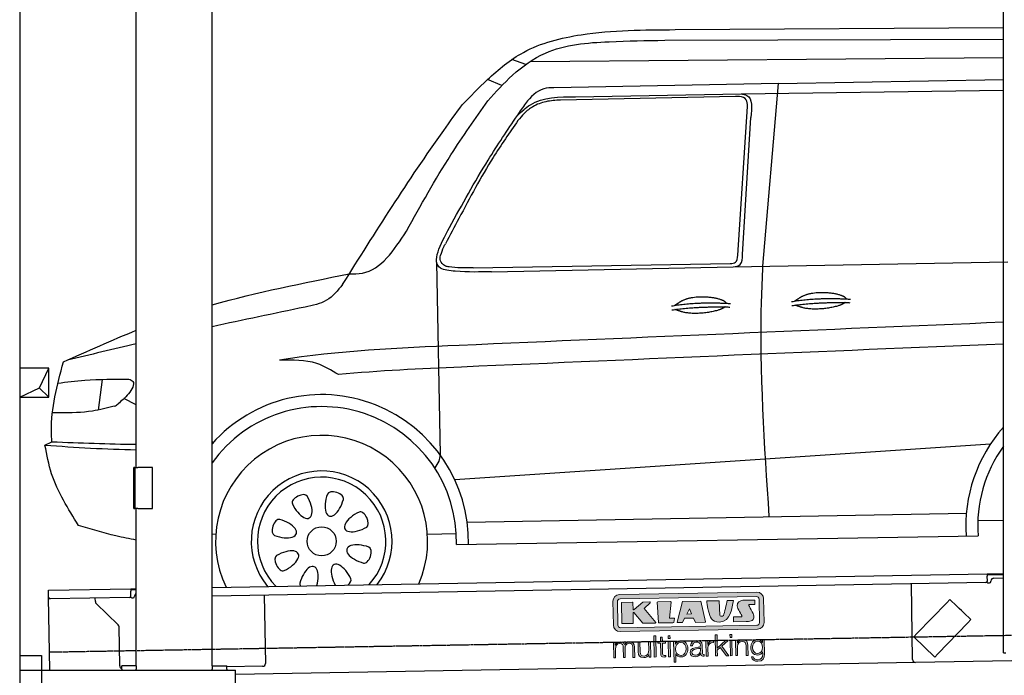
# Model space of a CAD drawing. Header units: millimetres. Extents: x 1073 to 6773, y 5641 to 11966.
# Tile 2 of 4: x 1073 to 4451, y 7995 to 10246. Entities that reach past the tile are written whole.
import ezdxf

# ---------------------------------------------------------------- set-up
doc = ezdxf.new("R2010")
doc.units = ezdxf.units.MM
doc.linetypes.add('GEN3', pattern=[6.25, 5, -1.25])
doc.layers.get('0').update_dxf_attribs({"lineweight": 25})
doc.layers.add('3', color=6, linetype='GEN3', lineweight=25)
doc.layers.add('breakthrough', color=1, linetype='Continuous', lineweight=25)
doc.layers.add('Car', color=10, linetype='Continuous')
doc.layers.add('Logo', color=7, linetype='Continuous')

# ---------------------------------------------------------------- blocks, each defined once
blk = doc.blocks.new('KLAUS')
at = {"layer": 'Logo', "true_color": 0x7b7b7a}
h = blk.add_hatch(color=8, dxfattribs=at)
h.dxf.hatch_style = 2
edge = h.paths.add_edge_path()
edge.add_spline(control_points=[(3.6, 29.09), (2.88, 29.09), (2.3, 28.51), (2.3, 27.8), (2.3, 27.8), (2.3, 16.11), (2.3, 16.11), (2.3, 15.39), (2.88, 14.81), (3.6, 14.81), (3.6, 14.81), (71.16, 14.81), (71.16, 14.81), (71.88, 14.81), (72.46, 15.39), (72.46, 16.11), (72.46, 16.11), (72.46, 27.8), (72.46, 27.8), (72.46, 28.51), (71.88, 29.09), (71.16, 29.09), (71.16, 29.09), (3.6, 29.09), (3.6, 29.09), (3.6, 29.09), (3.6, 29.09), (3.6, 29.09)], knot_values=[0, 0, 0, 0, 1, 1, 1, 2, 2, 2, 3, 3, 3, 4, 4, 4, 5, 5, 5, 6, 6, 6, 7, 7, 7, 8, 8, 8, 9, 9, 9, 9], degree=3, periodic=0)
edge = h.paths.add_edge_path()
edge.add_spline(control_points=[(3.35, 31.23), (3.35, 31.23), (71.47, 31.23), (71.47, 31.23), (73.26, 31.23), (74.71, 29.77), (74.71, 27.99), (74.71, 27.99), (74.71, 16.17), (74.71, 16.17), (74.71, 14.38), (73.26, 12.93), (71.47, 12.93), (71.47, 12.93), (3.35, 12.93), (3.35, 12.93), (1.56, 12.93), (0.11, 14.38), (0.11, 16.17), (0.11, 16.17), (0.11, 27.99), (0.11, 27.99), (0.11, 29.77), (1.56, 31.23), (3.35, 31.23), (3.35, 31.23), (3.35, 31.23), (3.35, 31.23)], knot_values=[0, 0, 0, 0, 1, 1, 1, 2, 2, 2, 3, 3, 3, 4, 4, 4, 5, 5, 5, 6, 6, 6, 7, 7, 7, 8, 8, 8, 9, 9, 9, 9], degree=3, periodic=0)
h = blk.add_hatch(color=8, dxfattribs=at)
h.dxf.hatch_style = 2
edge = h.paths.add_edge_path()
edge.add_spline(control_points=[(4.5, 27.33), (4.5, 27.33), (9.7, 27.33), (9.7, 27.33), (9.84, 27.33), (9.96, 27.22), (9.96, 27.08), (9.96, 27.08), (9.96, 23.69), (9.96, 23.69), (9.96, 23.69), (9.94, 23.64), (10.04, 23.59), (10.14, 23.53), (10.2, 23.57), (10.2, 23.57), (10.2, 23.57), (10.51, 23.75), (10.51, 23.75), (10.51, 23.75), (14.94, 27.33), (14.94, 27.33), (14.94, 27.33), (18.41, 27.33), (18.41, 27.33), (18.41, 27.33), (18.49, 27.33), (18.56, 27.2), (18.65, 27.04), (18.53, 26.91), (18.53, 26.91), (18.53, 26.91), (15.49, 24.11), (15.49, 24.11), (15.49, 24.11), (21.14, 17.06), (21.14, 17.06), (21.14, 17.06), (21.13, 16.91), (21.13, 16.91), (21.08, 16.84), (20.99, 16.82), (20.99, 16.82), (20.99, 16.82), (14.7, 16.82), (14.7, 16.82), (14.7, 16.82), (10.26, 22.17), (10.26, 22.17), (10.26, 22.17), (10.19, 22.24), (10.08, 22.21), (9.97, 22.18), (9.96, 22.11), (9.96, 22.11), (9.96, 22.11), (9.96, 17.08), (9.96, 17.08), (9.96, 16.94), (9.84, 16.82), (9.7, 16.82), (9.7, 16.82), (4.5, 16.82), (4.5, 16.82), (4.36, 16.82), (4.25, 16.94), (4.25, 17.08), (4.25, 17.08), (4.25, 27.08), (4.25, 27.08), (4.25, 27.22), (4.36, 27.33), (4.5, 27.33), (4.5, 27.33), (4.5, 27.33), (4.5, 27.33)], knot_values=[0, 0, 0, 0, 1, 1, 1, 2, 2, 2, 3, 3, 3, 4, 4, 4, 5, 5, 5, 6, 6, 6, 7, 7, 7, 8, 8, 8, 9, 9, 9, 10, 10, 10, 11, 11, 11, 12, 12, 12, 13, 13, 13, 14, 14, 14, 15, 15, 15, 16, 16, 16, 17, 17, 17, 18, 18, 18, 19, 19, 19, 20, 20, 20, 21, 21, 21, 22, 22, 22, 23, 23, 23, 24, 24, 24, 25, 25, 25, 25], degree=3, periodic=0)
h = blk.add_hatch(color=8, dxfattribs=at)
h.dxf.hatch_style = 2
h.paths.add_polyline_path([(22.42, 17.06), (21.97, 27.15), (22.24, 27.33), (28.55, 27.33), (28.86, 26.97), (28.01, 19.08), (30.26, 19.07), (30.44, 18.95), (30.08, 16.95), (29.49, 16.82), (22.6, 16.82)])
h = blk.add_hatch(color=8, dxfattribs=at)
h.paths.add_polyline_path([(36.52, 21.01), (38.93, 21.01), (37.87, 23.57)])
h.paths.add_polyline_path([(34.52, 27.33), (43.65, 27.33), (45.76, 16.94), (45.57, 16.82), (40.83, 16.82), (39.89, 18.95), (35.42, 18.95), (34.27, 16.82), (31.78, 16.82), (31.66, 17)])
h = blk.add_hatch(color=8, dxfattribs=at)
h.dxf.hatch_style = 2
edge = h.paths.add_edge_path()
edge.add_spline(control_points=[(52.69, 27.32), (52.69, 27.32), (52.88, 20.14), (52.88, 20.14), (53.01, 19.89), (53.2, 19.77), (53.43, 19.71), (53.91, 19.59), (54.43, 19.57), (54.64, 20.03), (55.23, 21.34), (56.27, 25.45), (56.6, 27.33), (56.6, 27.33), (59.77, 27.33), (59.77, 27.33), (58.77, 23.9), (58.56, 16.82), (52.63, 16.76), (48.72, 16.72), (48.01, 19.35), (47.27, 22.24), (46.89, 23.68), (46.54, 27.33), (46.54, 27.33), (46.54, 27.33), (52.69, 27.32), (52.69, 27.32), (52.69, 27.32), (52.69, 27.32), (52.69, 27.32)], knot_values=[0, 0, 0, 0, 1, 1, 1, 2, 2, 2, 3, 3, 3, 4, 4, 4, 5, 5, 5, 6, 6, 6, 7, 7, 7, 8, 8, 8, 9, 9, 9, 10, 10, 10, 10], degree=3, periodic=0)
h = blk.add_hatch(color=8, dxfattribs=at)
h.dxf.hatch_style = 2
edge = h.paths.add_edge_path()
edge.add_spline(control_points=[(64.46, 27.33), (64.46, 27.33), (70.31, 27.33), (70.31, 27.33), (70.31, 26.52), (70.31, 26.02), (70.31, 25.12), (70.31, 25.12), (67.3, 25.12), (67.3, 25.12), (67.24, 25.04), (67.25, 25.11), (67.25, 24.91), (67.25, 24.88), (69.73, 20.38), (69.73, 19.57), (69.73, 16.4), (67.22, 16.81), (65.9, 16.82), (65.9, 16.82), (59.59, 16.82), (59.59, 16.82), (59.59, 17.76), (59.59, 18.23), (59.59, 19.14), (59.59, 19.14), (63.75, 19.14), (63.75, 19.14), (63.82, 19.22), (63.81, 19.11), (63.81, 19.31), (63.81, 20.32), (61.58, 23.06), (61.58, 24.63), (61.58, 26.33), (62.83, 27.34), (64.46, 27.33), (64.46, 27.33), (64.46, 27.33), (64.46, 27.33)], knot_values=[0, 0, 0, 0, 1, 1, 1, 2, 2, 2, 3, 3, 3, 4, 4, 4, 5, 5, 5, 6, 6, 6, 7, 7, 7, 8, 8, 8, 9, 9, 9, 10, 10, 10, 11, 11, 11, 12, 12, 12, 13, 13, 13, 13], degree=3, periodic=0)
at = {"layer": 'Logo', "true_color": 0xef7c00}
h = blk.add_hatch(color=30, dxfattribs=at)
h.dxf.hatch_style = 2
h.paths.add_polyline_path([(20.07, 0), (20.99, 0), (20.99, 10.45), (20.07, 10.45)])
h = blk.add_hatch(color=30, dxfattribs=at)
h.dxf.hatch_style = 2
edge = h.paths.add_edge_path()
edge.add_spline(control_points=[(24.22, 9.82), (24.22, 9.82), (23.3, 9.82), (23.3, 9.82), (23.3, 9.82), (23.3, 7.55), (23.3, 7.55), (23.3, 7.55), (21.98, 7.55), (21.98, 7.55), (21.98, 7.55), (21.98, 6.78), (21.98, 6.78), (21.98, 6.78), (23.3, 6.78), (23.3, 6.78), (23.3, 6.78), (23.3, 1.61), (23.3, 1.61), (23.28, 0.32), (23.71, -0.09), (24.94, -0.09), (25.22, -0.09), (25.48, -0.06), (25.76, -0.06), (25.76, -0.06), (25.76, 0.73), (25.76, 0.73), (25.5, 0.7), (25.23, 0.69), (24.97, 0.69), (24.31, 0.73), (24.22, 1.08), (24.22, 1.68), (24.22, 1.68), (24.22, 6.78), (24.22, 6.78), (24.22, 6.78), (25.76, 6.78), (25.76, 6.78), (25.76, 6.78), (25.76, 7.55), (25.76, 7.55), (25.76, 7.55), (24.22, 7.55), (24.22, 7.55), (24.22, 7.55), (24.22, 9.82), (24.22, 9.82), (24.22, 9.82), (24.22, 9.82), (24.22, 9.82)], knot_values=[0, 0, 0, 0, 1, 1, 1, 2, 2, 2, 3, 3, 3, 4, 4, 4, 5, 5, 5, 6, 6, 6, 7, 7, 7, 8, 8, 8, 9, 9, 9, 10, 10, 10, 11, 11, 11, 12, 12, 12, 13, 13, 13, 14, 14, 14, 15, 15, 15, 16, 16, 16, 17, 17, 17, 17], degree=3, periodic=0)
h = blk.add_hatch(color=30, dxfattribs=at)
h.paths.add_polyline_path([(27.1, 0), (28.03, 0), (28.03, 7.55), (27.1, 7.55)])
h.paths.add_polyline_path([(27.1, 8.98), (28.03, 8.98), (28.03, 10.45), (27.1, 10.45)])
h = blk.add_hatch(color=30, dxfattribs=at)
h.dxf.hatch_style = 2
h.paths.add_polyline_path([(50.4, 0), (51.32, 0), (51.32, 2.87), (52.82, 4.11), (55.8, 0), (56.96, 0), (53.52, 4.76), (56.74, 7.55), (55.51, 7.55), (51.32, 3.89), (51.32, 10.45), (50.4, 10.45)])
h = blk.add_hatch(color=30, dxfattribs=at)
h.paths.add_polyline_path([(57.74, 0), (58.66, 0), (58.66, 7.55), (57.74, 7.55)])
h.paths.add_polyline_path([(57.74, 8.98), (58.66, 8.98), (58.66, 10.45), (57.74, 10.45)])
h = blk.add_hatch(color=30, dxfattribs=at)
h.dxf.hatch_style = 2
edge = h.paths.add_edge_path()
edge.add_spline(control_points=[(0, 0), (0, 0), (0.92, 0), (0.92, 0), (0.92, 0), (0.92, 4.22), (0.92, 4.22), (0.94, 5.8), (1.58, 7), (3.18, 7), (4.35, 7), (4.77, 6.15), (4.76, 5.12), (4.76, 5.12), (4.76, 0), (4.76, 0), (4.76, 0), (5.68, 0), (5.68, 0), (5.68, 0), (5.68, 4.27), (5.68, 4.27), (5.68, 5.68), (6.14, 7), (7.73, 7), (9.05, 7), (9.52, 6.32), (9.52, 5.08), (9.52, 5.08), (9.52, 0), (9.52, 0), (9.52, 0), (10.44, 0), (10.44, 0), (10.44, 0), (10.44, 5.12), (10.44, 5.12), (10.44, 6.91), (9.59, 7.77), (7.94, 7.77), (6.94, 7.77), (5.99, 7.29), (5.54, 6.3), (5.26, 7.29), (4.36, 7.77), (3.37, 7.77), (2.17, 7.77), (1.38, 7.19), (0.89, 6.28), (0.89, 6.28), (0.85, 6.28), (0.85, 6.28), (0.85, 6.28), (0.85, 7.55), (0.85, 7.55), (0.85, 7.55), (0, 7.55), (0, 7.55), (0, 7.55), (0, 0), (0, 0), (0, 0), (0, 0), (0, 0)], knot_values=[0, 0, 0, 0, 1, 1, 1, 2, 2, 2, 3, 3, 3, 4, 4, 4, 5, 5, 5, 6, 6, 6, 7, 7, 7, 8, 8, 8, 9, 9, 9, 10, 10, 10, 11, 11, 11, 12, 12, 12, 13, 13, 13, 14, 14, 14, 15, 15, 15, 16, 16, 16, 17, 17, 17, 18, 18, 18, 19, 19, 19, 20, 20, 20, 21, 21, 21, 21], degree=3, periodic=0)
h = blk.add_hatch(color=30, dxfattribs=at)
h.dxf.hatch_style = 2
edge = h.paths.add_edge_path()
edge.add_spline(control_points=[(18.31, 7.55), (18.31, 7.55), (17.39, 7.55), (17.39, 7.55), (17.39, 7.55), (17.39, 3.59), (17.39, 3.59), (17.39, 2.05), (16.7, 0.56), (15.12, 0.56), (13.66, 0.56), (13.15, 1.27), (13.1, 2.64), (13.1, 2.64), (13.1, 7.55), (13.1, 7.55), (13.1, 7.55), (12.18, 7.55), (12.18, 7.55), (12.18, 7.55), (12.18, 2.65), (12.18, 2.65), (12.18, 0.89), (12.93, -0.22), (14.83, -0.22), (15.96, -0.22), (16.95, 0.35), (17.44, 1.36), (17.44, 1.36), (17.47, 1.36), (17.47, 1.36), (17.47, 1.36), (17.47, 0), (17.47, 0), (17.47, 0), (18.31, 0), (18.31, 0), (18.31, 0), (18.31, 7.55), (18.31, 7.55), (18.31, 7.55), (18.31, 7.55), (18.31, 7.55)], knot_values=[0, 0, 0, 0, 1, 1, 1, 2, 2, 2, 3, 3, 3, 4, 4, 4, 5, 5, 5, 6, 6, 6, 7, 7, 7, 8, 8, 8, 9, 9, 9, 10, 10, 10, 11, 11, 11, 12, 12, 12, 13, 13, 13, 14, 14, 14, 14], degree=3, periodic=0)
h = blk.add_hatch(color=30, dxfattribs=at)
edge = h.paths.add_edge_path()
edge.add_spline(control_points=[(35.84, 3.78), (35.84, 2.21), (35.12, 0.56), (33.37, 0.56), (31.4, 0.56), (30.72, 2.21), (30.72, 3.78), (30.72, 5.49), (31.33, 7), (33.37, 7), (35.12, 7), (35.84, 5.34), (35.84, 3.78), (35.84, 3.78), (35.84, 3.78), (35.84, 3.78)], knot_values=[0, 0, 0, 0, 1, 1, 1, 2, 2, 2, 3, 3, 3, 4, 4, 4, 5, 5, 5, 5], degree=3, periodic=0)
edge = h.paths.add_edge_path()
edge.add_spline(control_points=[(29.79, -2.8), (29.79, -2.8), (30.72, -2.8), (30.72, -2.8), (30.72, -2.8), (30.72, 1.43), (30.72, 1.43), (30.72, 1.43), (30.74, 1.43), (30.74, 1.43), (31.14, 0.35), (32.24, -0.22), (33.37, -0.22), (35.66, -0.22), (36.76, 1.64), (36.76, 3.78), (36.76, 5.91), (35.66, 7.77), (33.37, 7.77), (32.15, 7.77), (31.1, 7.14), (30.67, 6.12), (30.67, 6.12), (30.64, 6.12), (30.64, 6.12), (30.64, 6.12), (30.64, 7.55), (30.64, 7.55), (30.64, 7.55), (29.79, 7.55), (29.79, 7.55), (29.79, 7.55), (29.79, -2.8), (29.79, -2.8), (29.79, -2.8), (29.79, -2.8), (29.79, -2.8)], knot_values=[0, 0, 0, 0, 1, 1, 1, 2, 2, 2, 3, 3, 3, 4, 4, 4, 5, 5, 5, 6, 6, 6, 7, 7, 7, 8, 8, 8, 9, 9, 9, 10, 10, 10, 11, 11, 11, 12, 12, 12, 12], degree=3, periodic=0)
h = blk.add_hatch(color=30, dxfattribs=at)
edge = h.paths.add_edge_path()
edge.add_spline(control_points=[(43.03, 2.93), (43.04, 1.45), (41.8, 0.56), (40.39, 0.56), (39.53, 0.56), (38.71, 1.13), (38.71, 2.05), (38.71, 3.53), (40.66, 3.51), (42.22, 3.79), (42.47, 3.84), (42.88, 3.91), (43, 4.13), (43, 4.13), (43.03, 4.13), (43.03, 4.13), (43.03, 4.13), (43.03, 2.93), (43.03, 2.93), (43.03, 2.93), (43.03, 2.93), (43.03, 2.93)], knot_values=[0, 0, 0, 0, 1, 1, 1, 2, 2, 2, 3, 3, 3, 4, 4, 4, 5, 5, 5, 6, 6, 6, 7, 7, 7, 7], degree=3, periodic=0)
edge = h.paths.add_edge_path()
edge.add_spline(control_points=[(39.03, 5.24), (39.06, 6.47), (39.91, 7), (41.05, 7), (42.14, 7), (43.03, 6.69), (43.03, 5.45), (43.03, 4.61), (42.6, 4.51), (41.84, 4.42), (39.85, 4.19), (37.79, 4.11), (37.79, 1.99), (37.79, 0.47), (38.93, -0.22), (40.32, -0.22), (41.77, -0.22), (42.43, 0.34), (43.07, 1.32), (43.07, 1.32), (43.1, 1.32), (43.1, 1.32), (43.1, 0.53), (43.25, 0), (44.19, 0), (44.43, 0), (44.58, 0.01), (44.79, 0.06), (44.79, 0.06), (44.79, 0.83), (44.79, 0.83), (44.71, 0.81), (44.6, 0.78), (44.49, 0.78), (44.13, 0.78), (43.95, 0.98), (43.95, 1.33), (43.95, 1.33), (43.95, 5.34), (43.95, 5.34), (43.95, 7.36), (42.5, 7.77), (41.17, 7.77), (39.44, 7.77), (38.2, 7.01), (38.11, 5.24), (38.11, 5.24), (39.03, 5.24), (39.03, 5.24), (39.03, 5.24), (39.03, 5.24), (39.03, 5.24)], knot_values=[0, 0, 0, 0, 1, 1, 1, 2, 2, 2, 3, 3, 3, 4, 4, 4, 5, 5, 5, 6, 6, 6, 7, 7, 7, 8, 8, 8, 9, 9, 9, 10, 10, 10, 11, 11, 11, 12, 12, 12, 13, 13, 13, 14, 14, 14, 15, 15, 15, 16, 16, 16, 17, 17, 17, 17], degree=3, periodic=0)
h = blk.add_hatch(color=30, dxfattribs=at)
h.dxf.hatch_style = 2
edge = h.paths.add_edge_path()
edge.add_spline(control_points=[(45.79, 0), (45.79, 0), (46.71, 0), (46.71, 0), (46.71, 0), (46.71, 4.03), (46.71, 4.03), (46.71, 5.59), (47.85, 6.82), (49.52, 6.73), (49.52, 6.73), (49.52, 7.66), (49.52, 7.66), (48.16, 7.72), (47.14, 7), (46.67, 5.78), (46.67, 5.78), (46.64, 5.78), (46.64, 5.78), (46.64, 5.78), (46.64, 7.55), (46.64, 7.55), (46.64, 7.55), (45.79, 7.55), (45.79, 7.55), (45.79, 7.55), (45.79, 0), (45.79, 0), (45.79, 0), (45.79, 0), (45.79, 0)], knot_values=[0, 0, 0, 0, 1, 1, 1, 2, 2, 2, 3, 3, 3, 4, 4, 4, 5, 5, 5, 6, 6, 6, 7, 7, 7, 8, 8, 8, 9, 9, 9, 10, 10, 10, 10], degree=3, periodic=0)
h = blk.add_hatch(color=30, dxfattribs=at)
h.dxf.hatch_style = 2
edge = h.paths.add_edge_path()
edge.add_spline(control_points=[(60.41, 0), (60.41, 0), (61.33, 0), (61.33, 0), (61.33, 0), (61.33, 4.41), (61.33, 4.41), (61.36, 5.89), (62.24, 7), (63.7, 7), (65.2, 7), (65.62, 6.02), (65.62, 4.71), (65.62, 4.71), (65.62, 0), (65.62, 0), (65.62, 0), (66.54, 0), (66.54, 0), (66.54, 0), (66.54, 4.86), (66.54, 4.86), (66.54, 6.66), (65.9, 7.77), (63.78, 7.77), (62.71, 7.77), (61.7, 7.16), (61.36, 6.25), (61.36, 6.25), (61.33, 6.25), (61.33, 6.25), (61.33, 6.25), (61.33, 7.55), (61.33, 7.55), (61.33, 7.55), (60.41, 7.55), (60.41, 7.55), (60.41, 7.55), (60.41, 0), (60.41, 0), (60.41, 0), (60.41, 0), (60.41, 0)], knot_values=[0, 0, 0, 0, 1, 1, 1, 2, 2, 2, 3, 3, 3, 4, 4, 4, 5, 5, 5, 6, 6, 6, 7, 7, 7, 8, 8, 8, 9, 9, 9, 10, 10, 10, 11, 11, 11, 12, 12, 12, 13, 13, 13, 14, 14, 14, 14], degree=3, periodic=0)
h = blk.add_hatch(color=30, dxfattribs=at)
edge = h.paths.add_edge_path()
edge.add_spline(control_points=[(71.32, 0.86), (69.62, 0.86), (68.83, 2.34), (68.83, 3.86), (68.83, 5.43), (69.56, 7), (71.32, 7), (73.06, 7), (73.75, 5.34), (73.75, 3.86), (73.75, 2.33), (72.91, 0.86), (71.32, 0.86), (71.32, 0.86), (71.32, 0.86), (71.32, 0.86)], knot_values=[0, 0, 0, 0, 1, 1, 1, 2, 2, 2, 3, 3, 3, 4, 4, 4, 5, 5, 5, 5], degree=3, periodic=0)
edge = h.paths.add_edge_path()
edge.add_spline(control_points=[(74.67, 7.55), (74.67, 7.55), (73.75, 7.55), (73.75, 7.55), (73.75, 7.55), (73.75, 6.25), (73.75, 6.25), (73.75, 6.25), (73.72, 6.25), (73.72, 6.25), (73.35, 7.09), (72.41, 7.77), (71.32, 7.77), (69.13, 7.77), (67.9, 6.05), (67.9, 3.97), (67.9, 1.82), (68.9, 0.09), (71.32, 0.09), (72.4, 0.09), (73.29, 0.72), (73.72, 1.64), (73.72, 1.64), (73.75, 1.64), (73.75, 1.64), (73.75, 1.64), (73.75, 0.61), (73.75, 0.61), (73.75, -1.23), (73.01, -2.24), (71.32, -2.24), (70.29, -2.24), (69.31, -1.85), (69.1, -0.73), (69.1, -0.73), (68.18, -0.73), (68.18, -0.73), (68.31, -2.34), (69.81, -3.02), (71.32, -3.02), (73.79, -3.02), (74.65, -1.64), (74.67, 0.61), (74.67, 0.61), (74.67, 7.55), (74.67, 7.55), (74.67, 7.55), (74.67, 7.55), (74.67, 7.55)], knot_values=[0, 0, 0, 0, 1, 1, 1, 2, 2, 2, 3, 3, 3, 4, 4, 4, 5, 5, 5, 6, 6, 6, 7, 7, 7, 8, 8, 8, 9, 9, 9, 10, 10, 10, 11, 11, 11, 12, 12, 12, 13, 13, 13, 14, 14, 14, 15, 15, 15, 16, 16, 16, 16], degree=3, periodic=0)
at = {"layer": 'Logo', "lineweight": 0}
for points in [[(22.42, 17.06), (21.97, 27.15), (22.24, 27.33), (28.55, 27.33), (28.86, 26.97), (28.01, 19.08), (30.26, 19.07), (30.44, 18.95), (30.08, 16.95), (29.49, 16.82), (22.6, 16.82), (22.42, 17.06), (22.42, 17.06)], [(34.52, 27.33), (43.65, 27.33), (45.76, 16.94), (45.57, 16.82), (40.83, 16.82), (39.89, 18.95), (35.42, 18.95), (34.27, 16.82), (31.78, 16.82), (31.66, 17), (34.52, 27.33), (34.52, 27.33)], [(36.52, 21.01), (38.93, 21.01), (37.87, 23.57), (36.52, 21.01), (36.52, 21.01)], [(20.07, 0), (20.99, 0), (20.99, 10.45), (20.07, 10.45), (20.07, 0), (20.07, 0)], [(27.1, 8.98), (28.03, 8.98), (28.03, 10.45), (27.1, 10.45), (27.1, 8.98), (27.1, 8.98)], [(50.4, 0), (51.32, 0), (51.32, 2.87), (52.82, 4.11), (55.8, 0), (56.96, 0), (53.52, 4.76), (56.74, 7.55), (55.51, 7.55), (51.32, 3.89), (51.32, 10.45), (50.4, 10.45), (50.4, 0), (50.4, 0)], [(57.74, 8.98), (58.66, 8.98), (58.66, 10.45), (57.74, 10.45), (57.74, 8.98), (57.74, 8.98)], [(27.1, 0), (28.03, 0), (28.03, 7.55), (27.1, 7.55), (27.1, 0), (27.1, 0)], [(57.74, 0), (58.66, 0), (58.66, 7.55), (57.74, 7.55), (57.74, 0), (57.74, 0)]]:
    blk.add_lwpolyline(points, dxfattribs=at)
for points, knots in [([(3.35, 31.23), (3.35, 31.23), (71.47, 31.23), (71.47, 31.23), (73.26, 31.23), (74.71, 29.77), (74.71, 27.99), (74.71, 27.99), (74.71, 16.17), (74.71, 16.17), (74.71, 14.38), (73.26, 12.93), (71.47, 12.93), (71.47, 12.93), (3.35, 12.93), (3.35, 12.93), (1.56, 12.93), (0.11, 14.38), (0.11, 16.17), (0.11, 16.17), (0.11, 27.99), (0.11, 27.99), (0.11, 29.77), (1.56, 31.23), (3.35, 31.23), (3.35, 31.23), (3.35, 31.23), (3.35, 31.23)], [0, 0, 0, 0, 1, 1, 1, 2, 2, 2, 3, 3, 3, 4, 4, 4, 5, 5, 5, 6, 6, 6, 7, 7, 7, 8, 8, 8, 9, 9, 9, 9]), ([(3.6, 29.09), (2.88, 29.09), (2.3, 28.51), (2.3, 27.8), (2.3, 27.8), (2.3, 16.11), (2.3, 16.11), (2.3, 15.39), (2.88, 14.81), (3.6, 14.81), (3.6, 14.81), (71.16, 14.81), (71.16, 14.81), (71.88, 14.81), (72.46, 15.39), (72.46, 16.11), (72.46, 16.11), (72.46, 27.8), (72.46, 27.8), (72.46, 28.51), (71.88, 29.09), (71.16, 29.09), (71.16, 29.09), (3.6, 29.09), (3.6, 29.09), (3.6, 29.09), (3.6, 29.09), (3.6, 29.09)], [0, 0, 0, 0, 1, 1, 1, 2, 2, 2, 3, 3, 3, 4, 4, 4, 5, 5, 5, 6, 6, 6, 7, 7, 7, 8, 8, 8, 9, 9, 9, 9]), ([(4.5, 27.33), (4.5, 27.33), (9.7, 27.33), (9.7, 27.33), (9.84, 27.33), (9.96, 27.22), (9.96, 27.08), (9.96, 27.08), (9.96, 23.69), (9.96, 23.69), (9.96, 23.69), (9.94, 23.64), (10.04, 23.59), (10.14, 23.53), (10.2, 23.57), (10.2, 23.57), (10.2, 23.57), (10.51, 23.75), (10.51, 23.75), (10.51, 23.75), (14.94, 27.33), (14.94, 27.33), (14.94, 27.33), (18.41, 27.33), (18.41, 27.33), (18.41, 27.33), (18.49, 27.33), (18.56, 27.2), (18.65, 27.04), (18.53, 26.91), (18.53, 26.91), (18.53, 26.91), (15.49, 24.11), (15.49, 24.11), (15.49, 24.11), (21.14, 17.06), (21.14, 17.06), (21.14, 17.06), (21.13, 16.91), (21.13, 16.91), (21.08, 16.84), (20.99, 16.82), (20.99, 16.82), (20.99, 16.82), (14.7, 16.82), (14.7, 16.82), (14.7, 16.82), (10.26, 22.17), (10.26, 22.17), (10.26, 22.17), (10.19, 22.24), (10.08, 22.21), (9.97, 22.18), (9.96, 22.11), (9.96, 22.11), (9.96, 22.11), (9.96, 17.08), (9.96, 17.08), (9.96, 16.94), (9.84, 16.82), (9.7, 16.82), (9.7, 16.82), (4.5, 16.82), (4.5, 16.82), (4.36, 16.82), (4.25, 16.94), (4.25, 17.08), (4.25, 17.08), (4.25, 27.08), (4.25, 27.08), (4.25, 27.22), (4.36, 27.33), (4.5, 27.33), (4.5, 27.33), (4.5, 27.33), (4.5, 27.33)], [0, 0, 0, 0, 1, 1, 1, 2, 2, 2, 3, 3, 3, 4, 4, 4, 5, 5, 5, 6, 6, 6, 7, 7, 7, 8, 8, 8, 9, 9, 9, 10, 10, 10, 11, 11, 11, 12, 12, 12, 13, 13, 13, 14, 14, 14, 15, 15, 15, 16, 16, 16, 17, 17, 17, 18, 18, 18, 19, 19, 19, 20, 20, 20, 21, 21, 21, 22, 22, 22, 23, 23, 23, 24, 24, 24, 25, 25, 25, 25]), ([(52.69, 27.32), (52.69, 27.32), (52.88, 20.14), (52.88, 20.14), (53.01, 19.89), (53.2, 19.77), (53.43, 19.71), (53.91, 19.59), (54.43, 19.57), (54.64, 20.03), (55.23, 21.34), (56.27, 25.45), (56.6, 27.33), (56.6, 27.33), (59.77, 27.33), (59.77, 27.33), (58.77, 23.9), (58.56, 16.82), (52.63, 16.76), (48.72, 16.72), (48.01, 19.35), (47.27, 22.24), (46.89, 23.68), (46.54, 27.33), (46.54, 27.33), (46.54, 27.33), (52.69, 27.32), (52.69, 27.32), (52.69, 27.32), (52.69, 27.32), (52.69, 27.32)], [0, 0, 0, 0, 1, 1, 1, 2, 2, 2, 3, 3, 3, 4, 4, 4, 5, 5, 5, 6, 6, 6, 7, 7, 7, 8, 8, 8, 9, 9, 9, 10, 10, 10, 10]), ([(64.46, 27.33), (64.46, 27.33), (70.31, 27.33), (70.31, 27.33), (70.31, 26.52), (70.31, 26.02), (70.31, 25.12), (70.31, 25.12), (67.3, 25.12), (67.3, 25.12), (67.24, 25.04), (67.25, 25.11), (67.25, 24.91), (67.25, 24.88), (69.73, 20.38), (69.73, 19.57), (69.73, 16.4), (67.22, 16.81), (65.9, 16.82), (65.9, 16.82), (59.59, 16.82), (59.59, 16.82), (59.59, 17.76), (59.59, 18.23), (59.59, 19.14), (59.59, 19.14), (63.75, 19.14), (63.75, 19.14), (63.82, 19.22), (63.81, 19.11), (63.81, 19.31), (63.81, 20.32), (61.58, 23.06), (61.58, 24.63), (61.58, 26.33), (62.83, 27.34), (64.46, 27.33), (64.46, 27.33), (64.46, 27.33), (64.46, 27.33)], [0, 0, 0, 0, 1, 1, 1, 2, 2, 2, 3, 3, 3, 4, 4, 4, 5, 5, 5, 6, 6, 6, 7, 7, 7, 8, 8, 8, 9, 9, 9, 10, 10, 10, 11, 11, 11, 12, 12, 12, 13, 13, 13, 13]), ([(24.22, 9.82), (24.22, 9.82), (23.3, 9.82), (23.3, 9.82), (23.3, 9.82), (23.3, 7.55), (23.3, 7.55), (23.3, 7.55), (21.98, 7.55), (21.98, 7.55), (21.98, 7.55), (21.98, 6.78), (21.98, 6.78), (21.98, 6.78), (23.3, 6.78), (23.3, 6.78), (23.3, 6.78), (23.3, 1.61), (23.3, 1.61), (23.28, 0.32), (23.71, -0.09), (24.94, -0.09), (25.22, -0.09), (25.48, -0.06), (25.76, -0.06), (25.76, -0.06), (25.76, 0.73), (25.76, 0.73), (25.5, 0.7), (25.23, 0.69), (24.97, 0.69), (24.31, 0.73), (24.22, 1.08), (24.22, 1.68), (24.22, 1.68), (24.22, 6.78), (24.22, 6.78), (24.22, 6.78), (25.76, 6.78), (25.76, 6.78), (25.76, 6.78), (25.76, 7.55), (25.76, 7.55), (25.76, 7.55), (24.22, 7.55), (24.22, 7.55), (24.22, 7.55), (24.22, 9.82), (24.22, 9.82), (24.22, 9.82), (24.22, 9.82), (24.22, 9.82)], [0, 0, 0, 0, 1, 1, 1, 2, 2, 2, 3, 3, 3, 4, 4, 4, 5, 5, 5, 6, 6, 6, 7, 7, 7, 8, 8, 8, 9, 9, 9, 10, 10, 10, 11, 11, 11, 12, 12, 12, 13, 13, 13, 14, 14, 14, 15, 15, 15, 16, 16, 16, 17, 17, 17, 17]), ([(0, 0), (0, 0), (0.92, 0), (0.92, 0), (0.92, 0), (0.92, 4.22), (0.92, 4.22), (0.94, 5.8), (1.58, 7), (3.18, 7), (4.35, 7), (4.77, 6.15), (4.76, 5.12), (4.76, 5.12), (4.76, 0), (4.76, 0), (4.76, 0), (5.68, 0), (5.68, 0), (5.68, 0), (5.68, 4.27), (5.68, 4.27), (5.68, 5.68), (6.14, 7), (7.73, 7), (9.05, 7), (9.52, 6.32), (9.52, 5.08), (9.52, 5.08), (9.52, 0), (9.52, 0), (9.52, 0), (10.44, 0), (10.44, 0), (10.44, 0), (10.44, 5.12), (10.44, 5.12), (10.44, 6.91), (9.59, 7.77), (7.94, 7.77), (6.94, 7.77), (5.99, 7.29), (5.54, 6.3), (5.26, 7.29), (4.36, 7.77), (3.37, 7.77), (2.17, 7.77), (1.38, 7.19), (0.89, 6.28), (0.89, 6.28), (0.85, 6.28), (0.85, 6.28), (0.85, 6.28), (0.85, 7.55), (0.85, 7.55), (0.85, 7.55), (0, 7.55), (0, 7.55), (0, 7.55), (0, 0), (0, 0), (0, 0), (0, 0), (0, 0)], [0, 0, 0, 0, 1, 1, 1, 2, 2, 2, 3, 3, 3, 4, 4, 4, 5, 5, 5, 6, 6, 6, 7, 7, 7, 8, 8, 8, 9, 9, 9, 10, 10, 10, 11, 11, 11, 12, 12, 12, 13, 13, 13, 14, 14, 14, 15, 15, 15, 16, 16, 16, 17, 17, 17, 18, 18, 18, 19, 19, 19, 20, 20, 20, 21, 21, 21, 21]), ([(18.31, 7.55), (18.31, 7.55), (17.39, 7.55), (17.39, 7.55), (17.39, 7.55), (17.39, 3.59), (17.39, 3.59), (17.39, 2.05), (16.7, 0.56), (15.12, 0.56), (13.66, 0.56), (13.15, 1.27), (13.1, 2.64), (13.1, 2.64), (13.1, 7.55), (13.1, 7.55), (13.1, 7.55), (12.18, 7.55), (12.18, 7.55), (12.18, 7.55), (12.18, 2.65), (12.18, 2.65), (12.18, 0.89), (12.93, -0.22), (14.83, -0.22), (15.96, -0.22), (16.95, 0.35), (17.44, 1.36), (17.44, 1.36), (17.47, 1.36), (17.47, 1.36), (17.47, 1.36), (17.47, 0), (17.47, 0), (17.47, 0), (18.31, 0), (18.31, 0), (18.31, 0), (18.31, 7.55), (18.31, 7.55), (18.31, 7.55), (18.31, 7.55), (18.31, 7.55)], [0, 0, 0, 0, 1, 1, 1, 2, 2, 2, 3, 3, 3, 4, 4, 4, 5, 5, 5, 6, 6, 6, 7, 7, 7, 8, 8, 8, 9, 9, 9, 10, 10, 10, 11, 11, 11, 12, 12, 12, 13, 13, 13, 14, 14, 14, 14]), ([(29.79, -2.8), (29.79, -2.8), (30.72, -2.8), (30.72, -2.8), (30.72, -2.8), (30.72, 1.43), (30.72, 1.43), (30.72, 1.43), (30.74, 1.43), (30.74, 1.43), (31.14, 0.35), (32.24, -0.22), (33.37, -0.22), (35.66, -0.22), (36.76, 1.64), (36.76, 3.78), (36.76, 5.91), (35.66, 7.77), (33.37, 7.77), (32.15, 7.77), (31.1, 7.14), (30.67, 6.12), (30.67, 6.12), (30.64, 6.12), (30.64, 6.12), (30.64, 6.12), (30.64, 7.55), (30.64, 7.55), (30.64, 7.55), (29.79, 7.55), (29.79, 7.55), (29.79, 7.55), (29.79, -2.8), (29.79, -2.8), (29.79, -2.8), (29.79, -2.8), (29.79, -2.8)], [0, 0, 0, 0, 1, 1, 1, 2, 2, 2, 3, 3, 3, 4, 4, 4, 5, 5, 5, 6, 6, 6, 7, 7, 7, 8, 8, 8, 9, 9, 9, 10, 10, 10, 11, 11, 11, 12, 12, 12, 12]), ([(35.84, 3.78), (35.84, 2.21), (35.12, 0.56), (33.37, 0.56), (31.4, 0.56), (30.72, 2.21), (30.72, 3.78), (30.72, 5.49), (31.33, 7), (33.37, 7), (35.12, 7), (35.84, 5.34), (35.84, 3.78), (35.84, 3.78), (35.84, 3.78), (35.84, 3.78)], [0, 0, 0, 0, 1, 1, 1, 2, 2, 2, 3, 3, 3, 4, 4, 4, 5, 5, 5, 5]), ([(39.03, 5.24), (39.06, 6.47), (39.91, 7), (41.05, 7), (42.14, 7), (43.03, 6.69), (43.03, 5.45), (43.03, 4.61), (42.6, 4.51), (41.84, 4.42), (39.85, 4.19), (37.79, 4.11), (37.79, 1.99), (37.79, 0.47), (38.93, -0.22), (40.32, -0.22), (41.77, -0.22), (42.43, 0.34), (43.07, 1.32), (43.07, 1.32), (43.1, 1.32), (43.1, 1.32), (43.1, 0.53), (43.25, 0), (44.19, 0), (44.43, 0), (44.58, 0.01), (44.79, 0.06), (44.79, 0.06), (44.79, 0.83), (44.79, 0.83), (44.71, 0.81), (44.6, 0.78), (44.49, 0.78), (44.13, 0.78), (43.95, 0.98), (43.95, 1.33), (43.95, 1.33), (43.95, 5.34), (43.95, 5.34), (43.95, 7.36), (42.5, 7.77), (41.17, 7.77), (39.44, 7.77), (38.2, 7.01), (38.11, 5.24), (38.11, 5.24), (39.03, 5.24), (39.03, 5.24), (39.03, 5.24), (39.03, 5.24), (39.03, 5.24)], [0, 0, 0, 0, 1, 1, 1, 2, 2, 2, 3, 3, 3, 4, 4, 4, 5, 5, 5, 6, 6, 6, 7, 7, 7, 8, 8, 8, 9, 9, 9, 10, 10, 10, 11, 11, 11, 12, 12, 12, 13, 13, 13, 14, 14, 14, 15, 15, 15, 16, 16, 16, 17, 17, 17, 17]), ([(45.79, 0), (45.79, 0), (46.71, 0), (46.71, 0), (46.71, 0), (46.71, 4.03), (46.71, 4.03), (46.71, 5.59), (47.85, 6.82), (49.52, 6.73), (49.52, 6.73), (49.52, 7.66), (49.52, 7.66), (48.16, 7.72), (47.14, 7), (46.67, 5.78), (46.67, 5.78), (46.64, 5.78), (46.64, 5.78), (46.64, 5.78), (46.64, 7.55), (46.64, 7.55), (46.64, 7.55), (45.79, 7.55), (45.79, 7.55), (45.79, 7.55), (45.79, 0), (45.79, 0), (45.79, 0), (45.79, 0), (45.79, 0)], [0, 0, 0, 0, 1, 1, 1, 2, 2, 2, 3, 3, 3, 4, 4, 4, 5, 5, 5, 6, 6, 6, 7, 7, 7, 8, 8, 8, 9, 9, 9, 10, 10, 10, 10]), ([(60.41, 0), (60.41, 0), (61.33, 0), (61.33, 0), (61.33, 0), (61.33, 4.41), (61.33, 4.41), (61.36, 5.89), (62.24, 7), (63.7, 7), (65.2, 7), (65.62, 6.02), (65.62, 4.71), (65.62, 4.71), (65.62, 0), (65.62, 0), (65.62, 0), (66.54, 0), (66.54, 0), (66.54, 0), (66.54, 4.86), (66.54, 4.86), (66.54, 6.66), (65.9, 7.77), (63.78, 7.77), (62.71, 7.77), (61.7, 7.16), (61.36, 6.25), (61.36, 6.25), (61.33, 6.25), (61.33, 6.25), (61.33, 6.25), (61.33, 7.55), (61.33, 7.55), (61.33, 7.55), (60.41, 7.55), (60.41, 7.55), (60.41, 7.55), (60.41, 0), (60.41, 0), (60.41, 0), (60.41, 0), (60.41, 0)], [0, 0, 0, 0, 1, 1, 1, 2, 2, 2, 3, 3, 3, 4, 4, 4, 5, 5, 5, 6, 6, 6, 7, 7, 7, 8, 8, 8, 9, 9, 9, 10, 10, 10, 11, 11, 11, 12, 12, 12, 13, 13, 13, 14, 14, 14, 14]), ([(74.67, 7.55), (74.67, 7.55), (73.75, 7.55), (73.75, 7.55), (73.75, 7.55), (73.75, 6.25), (73.75, 6.25), (73.75, 6.25), (73.72, 6.25), (73.72, 6.25), (73.35, 7.09), (72.41, 7.77), (71.32, 7.77), (69.13, 7.77), (67.9, 6.05), (67.9, 3.97), (67.9, 1.82), (68.9, 0.09), (71.32, 0.09), (72.4, 0.09), (73.29, 0.72), (73.72, 1.64), (73.72, 1.64), (73.75, 1.64), (73.75, 1.64), (73.75, 1.64), (73.75, 0.61), (73.75, 0.61), (73.75, -1.23), (73.01, -2.24), (71.32, -2.24), (70.29, -2.24), (69.31, -1.85), (69.1, -0.73), (69.1, -0.73), (68.18, -0.73), (68.18, -0.73), (68.31, -2.34), (69.81, -3.02), (71.32, -3.02), (73.79, -3.02), (74.65, -1.64), (74.67, 0.61), (74.67, 0.61), (74.67, 7.55), (74.67, 7.55), (74.67, 7.55), (74.67, 7.55), (74.67, 7.55)], [0, 0, 0, 0, 1, 1, 1, 2, 2, 2, 3, 3, 3, 4, 4, 4, 5, 5, 5, 6, 6, 6, 7, 7, 7, 8, 8, 8, 9, 9, 9, 10, 10, 10, 11, 11, 11, 12, 12, 12, 13, 13, 13, 14, 14, 14, 15, 15, 15, 16, 16, 16, 16]), ([(71.32, 0.86), (69.62, 0.86), (68.83, 2.34), (68.83, 3.86), (68.83, 5.43), (69.56, 7), (71.32, 7), (73.06, 7), (73.75, 5.34), (73.75, 3.86), (73.75, 2.33), (72.91, 0.86), (71.32, 0.86), (71.32, 0.86), (71.32, 0.86), (71.32, 0.86)], [0, 0, 0, 0, 1, 1, 1, 2, 2, 2, 3, 3, 3, 4, 4, 4, 5, 5, 5, 5]), ([(43.03, 2.93), (43.04, 1.45), (41.8, 0.56), (40.39, 0.56), (39.53, 0.56), (38.71, 1.13), (38.71, 2.05), (38.71, 3.53), (40.66, 3.51), (42.22, 3.79), (42.47, 3.84), (42.88, 3.91), (43, 4.13), (43, 4.13), (43.03, 4.13), (43.03, 4.13), (43.03, 4.13), (43.03, 2.93), (43.03, 2.93), (43.03, 2.93), (43.03, 2.93), (43.03, 2.93)], [0, 0, 0, 0, 1, 1, 1, 2, 2, 2, 3, 3, 3, 4, 4, 4, 5, 5, 5, 6, 6, 6, 7, 7, 7, 7])]:
    blk.add_open_spline(points, degree=3, knots=knots, dxfattribs=at)

msp = doc.modelspace()

# ---------------------------------------------------------------- linework, layer by layer
for p, q in [((1072.8, 11465.9), (1072.8, 5815.9)), ((1472.8, 8708), (1472.8, 10683)), ((1732.8, 8028), (1732.8, 10683)), ((4447.6, 8072.5), (4447.6, 10319.5)), ((1467.8, 8708), (1463.8, 8708)), ((1463.8, 8568), (1463.8, 8708)), ((1467.8, 8708), (1477.8, 8708)), ((1467.8, 8708), (1467.8, 8568)), ((1527.8, 8708), (1477.8, 8708)), ((1527.8, 8568), (1527.8, 8708)), ((1463.8, 8568), (1467.8, 8568)), ((1477.8, 8568), (1467.8, 8568)), ((1472.8, 8027.8), (1472.8, 8568)), ((1477.8, 8568), (1527.8, 8568)), ((4392.1, 8343.5), (4402.1, 8343.7)), ((4402.1, 8343.7), (4447.6, 8344.5)), ((1732.8, 8297.1), (4392.1, 8343.5)), ((4387.6, 8313.4), (1732.8, 8267.1)), ((4392.1, 8343.5), (4392.2, 8335.5)), ((4402.2, 8339.7), (4392.2, 8339.5)), ((4392.5, 8318.5), (4392.2, 8335.5)), ((4395.1, 8312.5), (4400.1, 8312.6)), ((4447.6, 8340.5), (4402.2, 8339.7)), ((4405, 8317.7), (4405, 8318.7)), ((4414.8, 8328.9), (4447.6, 8329.5)), ((1171.6, 8287.3), (1454, 8292.2)), ((1171.7, 8279.3), (1171.6, 8287.3)), ((1172, 8262.3), (1171.7, 8279.3)), ((1454, 8292.2), (1464, 8292.4)), ((1454, 8292.2), (1454.2, 8284.2)), ((1464.1, 8288.4), (1454.1, 8288.2)), ((1454.5, 8267.2), (1454.2, 8284.2)), ((1464, 8292.4), (1472.8, 8292.5)), ((1472.8, 8288.5), (1464.1, 8288.4)), ((4136.2, 8049), (4131.7, 8308.9)), ((1176.4, 8013), (1172, 8262.3)), ((1449.6, 8262.1), (1177.1, 8257.4)), ((1332.3, 8248.2), (1332.1, 8260.1)), ((1457.1, 8261.3), (1462.1, 8261.3)), ((1467, 8266.4), (1467, 8267.4)), ((1912, 8270.2), (1916.1, 8036.2)), ((4150.9, 8138.6), (4253.1, 8244.3)), ((4264.2, 8255.8), (4253.1, 8244.3)), ((4264.2, 8255.8), (4336.1, 8186.4)), ((1410.8, 8168.4), (1335.3, 8241.2)), ((4297.2, 8224.6), (4303.7, 8218.3)), ((4325, 8174.8), (4222.9, 8069.1)), ((4325, 8174.8), (4336.1, 8186.4)), ((1416.1, 8027.5), (1413.8, 8161.3)), ((4150.9, 8138.6), (4139.8, 8127.1)), ((4211.8, 8057.6), (4139.8, 8127.1)), ((4447.6, 8072.5), (4447.6, 8097.5)), ((1072.8, 8063), (1147.8, 8063)), ((1147.8, 8063), (1147.8, 7858)), ((4476.5, 8044.9), (4146.4, 8039.2)), ((4211.8, 8057.6), (4222.9, 8069.1)), ((4447.6, 8072.5), (4455.6, 8072.5)), ((1072.8, 8013), (1812.8, 8013)), ((1472.8, 8028), (1422.8, 8028)), ((1422.8, 8016), (1422.8, 8028)), ((1422.8, 8016), (1422.8, 8013)), ((1472.8, 8027.8), (1472.8, 8016)), ((1472.8, 8013), (1472.8, 8016)), ((1732.8, 8028), (1782.8, 8028)), ((1732.8, 8027.8), (1732.8, 8016)), ((1732.8, 8013), (1732.8, 8016)), ((1782.8, 8016), (1782.8, 8028)), ((1906.2, 8026.1), (1782.8, 8023.9)), ((1782.8, 8016), (1782.8, 8013)), ((4146.4, 8039.2), (1812.8, 7998.4)), ((1812.8, 7908), (1812.8, 8013))]:
    msp.add_line(p, q)
for centre, radius, start, end in [((4387.5, 8318.4), 5, 271, 1), ((4395, 8317.5), 5, 214.2367, 271), ((4400, 8317.6), 5, 271, 1), ((4415, 8318.9), 10, 91, 181), ((1477, 8267.6), 10, 114.7874, 181), ((1177, 8262.4), 5, 181, 271), ((1342.3, 8248.4), 10, 181, 226), ((1449.5, 8267.1), 5, 271, 1), ((1457, 8266.3), 5, 214.2367, 271), ((1462, 8266.3), 5, 271, 1), ((4296.6, 8223.9), 1, 46, 106), ((4303, 8217.6), 1, 346, 46), ((1403.8, 8161.2), 10, 1, 46), ((4146.2, 8049.2), 10, 181, 271), ((1426.1, 8027.7), 10, 181, 250.2934), ((1906.1, 8036.1), 10, 271, 1)]:
    msp.add_arc(centre, radius, start, end)
at = {"layer": '3'}
msp.add_line((1175.3, 8075.3), (6230.4, 8163.5), dxfattribs=at)
at = {"layer": 'breakthrough'}
for p, q in [((1140.1, 8982.5), (1172.7, 9049.6)), ((1072.7, 8949.6), (1140.1, 8982.5)), ((1139.9, 8982.4), (1172.7, 8949.6))]:
    msp.add_line(p, q, dxfattribs=at)
msp.add_lwpolyline([(1172.7, 9049.6), (1072.7, 9049.6), (1072.7, 8949.6), (1172.7, 8949.6)], close=True, dxfattribs=at)
at = {"layer": 'Car'}
for p, q in [((3322, 10211.3), (4447.6, 10218.8)), ((3285.7, 10174.9), (4447.6, 10178.8)), ((2808.8, 10091.6), (2761.5, 10109)), ((2824.7, 10102.5), (4447.6, 10115.2)), ((2727.3, 10019.5), (2678, 10040.3)), ((3676.3, 10026.7), (4447.6, 10040.1)), ((3676.3, 10026.7), (2905, 10012.2)), ((3547.5, 9990.7), (4447.6, 10003.7)), ((3622.5, 9399.6), (3676.3, 10026.7)), ((3528.6, 9981.7), (2928.1, 9969.7)), ((2979.2, 9980.7), (3547.5, 9990.7)), ((3536.1, 9437), (3569.1, 9948)), ((3552.2, 9439.6), (3581.5, 9910.1)), ((2503.2, 9413.5), (2515.4, 8751.8)), ((2628.2, 9394), (3510.4, 9408.2)), ((2691.7, 9380.6), (3520.4, 9396.7)), ((3520.4, 9396.7), (4463.1, 9414.2)), ((1356, 9010.9), (1342.4, 8905.7)), ((1472.8, 8924.1), (1430.5, 8944.9)), ((1159.5, 8785.1), (1183.4, 8797)), ((1736.7, 8794.6), (1732.8, 8796.5)), ((2565.4, 8666.8), (4403.7, 8789.6)), ((2607.7, 8521), (4320.6, 8551.4)), ((4359.9, 8527.5), (4447.6, 8526.3)), ((1732.8, 8481.2), (1745.7, 8479.3)), ((2471.5, 8479.6), (2570.2, 8482.4)), ((2570.9, 8443.7), (4360.6, 8473.8))]:
    msp.add_line(p, q, dxfattribs=at)
msp.add_circle((2108.6, 8455.2), 49.8, dxfattribs=at)
for centre, radius, start, end in [((2108.6, 8455.2), 503.5, 358.771, 138.2824), ((2108.6, 8455.2), 462.4, 358.5763, 144.3574), ((2108.6, 8455.2), 363.7, 336.3826, 205.6174), ((4830, 8507.2), 511.4, 138.4074, 183.8174), ((4830, 8507.2), 470.6, 144.364, 184.0237), ((2108.6, 8455.2), 241.5, 322.1452, 219.8548), ((2108.6, 8455.2), 220.3, 317.5458, 224.4542), ((2108.6, 8455.2), 363.7, 269.0241, 272.9759)]:
    msp.add_arc(centre, radius, start, end, dxfattribs=at)
for centre, major_axis, ratio, start_param, end_param in [((2033.8, 8596.8), (-25.7, -12.9), 0.518455, 3.141593, 6.283185), ((2153.8, 8601.6), (18.5, 59.9), 0.461408, 1.451723, 4.813727), ((2155.9, 8608.2), (-27.3, 9), 0.518455, 3.141593, 6.283185), ((2037, 8590.7), (-29.3, 55.4), 0.461408, 1.451723, 4.813727), ((2244.1, 8526.7), (55.4, 29.3), 0.461408, 1.451723, 4.813727), ((2250.2, 8529.9), (-12.9, 25.7), 0.518455, 3.141593, 6.283185), ((1955.6, 8502.5), (-9, -27.3), 0.518455, 3.141593, 6.283185), ((1962.2, 8500.4), (-59.9, 18.5), 0.461408, 1.451723, 4.813727), ((2255, 8409.9), (59.9, -18.5), 0.461408, 1.451723, 4.813727), ((1973.1, 8383.6), (-55.4, -29.3), 0.461408, 1.451723, 4.813727), ((2261.6, 8407.9), (9, 27.3), 0.518455, 3.141593, 6.283185), ((1966.9, 8380.4), (12.9, -25.7), 0.518455, 3.141593, 6.283185), ((2180.1, 8319.6), (29.3, -55.4), 0.461408, 1.451723, 4.742791), ((2063.3, 8308.7), (-18.5, -59.9), 0.461408, 1.623106, 4.813727), ((2061.3, 8302.2), (27.3, -9), 0.518455, 3.141593, 3.696714), ((2183.3, 8313.5), (25.7, 12.9), 0.518455, 5.047077, 6.283185)]:
    msp.add_ellipse(centre, major_axis=major_axis, ratio=ratio, start_param=start_param, end_param=end_param, dxfattribs=at)
for points in [[(2590.7, 9952.8), (2677.5, 10039.8), (2801, 10133.4), (2999.2, 10193.9), (3322, 10211.3)], [(2679.2, 9967), (2763.4, 10054.7), (2876.1, 10130.7), (3094.7, 10170.1), (3285.7, 10174.9)], [(2905, 10012.2), (2870.8, 10008.4), (2808.5, 9958.4), (2780, 9916.7)], [(2399.4, 9519.7), (2552.3, 9781.8), (2679.2, 9967)], [(2928.1, 9969.7), (2878, 9964.1), (2833.4, 9946.9), (2803.8, 9923.8), (2782.2, 9899.3)], [(3569.1, 9948), (3565.6, 9970.8), (3542.3, 9981.6), (3528.6, 9981.7)], [(3547.5, 9990.7), (3567.2, 9985.3), (3581.5, 9910.1)], [(2180.6, 9336.7), (2527.7, 9865.7), (2590.7, 9952.8)], [(2782.2, 9899.3), (2697.1, 9772.9), (2579.6, 9563.4), (2533.4, 9476.5)], [(2547.6, 9532.8), (2680.1, 9763.9), (2780, 9916.7)], [(2691.7, 9380.6), (2566.9, 9381.9), (2516, 9393.2), (2547.6, 9532.8)], [(2203.3, 9373.2), (2248.3, 9376), (2399.4, 9519.7)], [(2516.9, 9436.5), (2528, 9465.7), (2533.4, 9476.5)], [(2533.6, 9399.4), (2521.6, 9408.6), (2515.1, 9427.7), (2516.9, 9436.5)], [(3510.4, 9408.2), (3528.4, 9412.8), (3536.1, 9437)], [(3520.4, 9396.7), (3544.2, 9405.3), (3552.2, 9439.6)], [(2628.2, 9394), (2545.6, 9397.1), (2533.6, 9399.4)], [(3644.4, 8540.5), (3618, 9281), (3622.5, 9399.6)], [(2180.6, 9336.7), (2125.6, 9282.6), (2051.9, 9259.2)], [(2166.3, 9027.2), (2092.4, 9065.2), (1964.5, 9076.7)], [(1203.9, 8998.3), (1295.7, 9008), (1447.6, 9011.8)], [(1447.6, 9011.8), (1460.6, 9004.1), (1446, 8961.9), (1410.4, 8927.4)], [(1397.2, 8918.6), (1322.5, 8902.2), (1211.4, 8896.2), (1184.8, 8896.6)], [(1397.2, 8918.6), (1404.5, 8922.8), (1410.4, 8927.4)], [(1274.7, 8509.6), (1182.4, 8687.1), (1159.5, 8785.1)], [(2515.4, 8751.8), (2510.2, 8730.7), (2496.6, 8706.8)]]:
    msp.add_spline(points, degree=3, dxfattribs=at)
for points, degree, knots in [([(2780, 9916.7), (2794.4, 9930.2), (2847.6, 9980.1), (2924, 9980.8), (2979.2, 9980.7)], 3, [0, 0, 0, 0, 57.930933, 214.891418, 214.891418, 214.891418, 214.891418]), ([(3319.7, 9264.8), (3333.7, 9274.1), (3354.7, 9291.2), (3392, 9302.7), (3470.9, 9294.8), (3493.8, 9278.8), (3496.6, 9272.2)], 5, [0.0312671, 0.0312671, 0.0312671, 0.0312671, 0.0312671, 0.0312671, 0.300106, 0.4815851, 0.4815851, 0.4815851, 0.4815851, 0.4815851, 0.4815851]), ([(3731.4, 9279.7), (3745.4, 9289), (3766.4, 9306.1), (3803.7, 9317.6), (3882.6, 9309.7), (3905.5, 9293.7), (3908.3, 9287.1)], 5, [0.0312671, 0.0312671, 0.0312671, 0.0312671, 0.0312671, 0.0312671, 0.300106, 0.4815851, 0.4815851, 0.4815851, 0.4815851, 0.4815851, 0.4815851]), ([(3492.5, 9259.7), (3486.8, 9254.7), (3462.4, 9243.3), (3408.3, 9231.9), (3351.3, 9235.6), (3340, 9245.1), (3320.6, 9250.8)], 5, [0.551779, 0.551779, 0.551779, 0.551779, 0.551779, 0.551779, 0.700106, 0.9266319, 0.9266319, 0.9266319, 0.9266319, 0.9266319, 0.9266319]), ([(3904.2, 9274.6), (3898.5, 9269.6), (3874.1, 9258.2), (3820.1, 9246.8), (3763, 9250.5), (3751.8, 9260), (3732.4, 9265.7)], 5, [0.551779, 0.551779, 0.551779, 0.551779, 0.551779, 0.551779, 0.700106, 0.9266319, 0.9266319, 0.9266319, 0.9266319, 0.9266319, 0.9266319]), ([(4447.6, 9206.9), (3831.9, 9181.2), (3008.3, 9146.3), (2164.9, 9109.2), (1964.5, 9076.7)], 3, [1397.04632, 1397.04632, 1397.04632, 1397.04632, 3254.386517, 3862.731679, 3862.731679, 3862.731679, 3862.731679]), ([(4447.6, 9132.4), (3834.7, 9106.8), (3078.5, 9074.8), (2305.7, 9040.9), (2166.3, 9027.2)], 3, [1405.638206, 1405.638206, 1405.638206, 1405.638206, 3254.386517, 3669.289716, 3669.289716, 3669.289716, 3669.289716]), ([(1183.4, 8797), (1182.2, 8809.1), (1176.8, 8899.3), (1201.3, 8991.1), (1222.6, 9070.7)], 3, [299.610603, 299.610603, 299.610603, 299.610603, 336.794927, 577.883724, 577.883724, 577.883724, 577.883724]), ([(1472.8, 8459.5), (1449.4, 8463.6), (1382.7, 8477.3), (1317.3, 8496.9), (1274.7, 8509.6)], 3, [274.462536, 274.462536, 274.462536, 274.462536, 345.852584, 479.063574, 479.063574, 479.063574, 479.063574])]:
    msp.add_open_spline(points, degree=degree, knots=knots, dxfattribs=at)
for points, degree in [([(1732.8, 9267), (1887, 9310.2), (2045.2, 9341.7), (2203.3, 9373.2)], 3), ([(2051.9, 9259.2), (1945.5, 9237), (1839, 9214.7), (1732.8, 9191.6)], 3), ([(3309.4, 9263.1), (3399.1, 9278.7), (3511.3, 9271.3)], 2), ([(3310, 9249.3), (3402, 9262.4), (3509.3, 9259.3)], 2), ([(3721.1, 9278), (3810.8, 9293.6), (3923.1, 9286.2)], 2), ([(3721.7, 9264.2), (3813.7, 9277.3), (3921.1, 9274.2)], 2), ([(1222.6, 9070.7), (1305.6, 9108.3), (1388.5, 9145.9), (1472.8, 9179.5)], 3), ([(1472.8, 9132.9), (1393.9, 9114.5), (1315, 9095.7), (1236.2, 9076.9)], 3), ([(1159.5, 8785.1), (1263.9, 8778.1), (1368.3, 8771.1), (1472.8, 8769.7)], 3), ([(1183.4, 8797), (1279.9, 8793.1), (1376.3, 8789.2), (1472.8, 8788.4)], 3), ([(1732.8, 8794.4), (1734.1, 8794.5), (1735.4, 8794.5), (1736.7, 8794.6)], 3)]:
    msp.add_open_spline(points, degree=degree, dxfattribs=at)

# ---------------------------------------------------------------- block references
at = {"xscale": 6.929133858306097, "yscale": 6.929133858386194, "zscale": 6.929133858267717, "rotation": 0.9999999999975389}
msp.add_blockref('KLAUS', (3110.8, 8055.6), dxfattribs=at)

doc.saveas('drawing.dxf')
